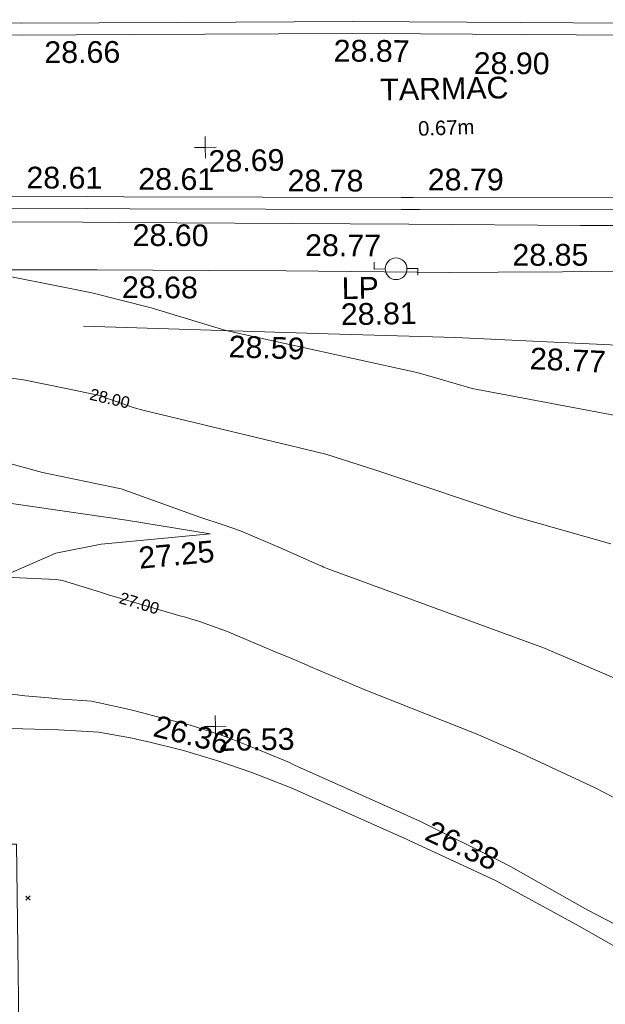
# Model space of a CAD drawing. Header units: millimetres. Extents: x -290717 to 520720, y -103372 to 287762.
# Tile 232 of 256: x 23882 to 33987, y 40261 to 57264. Entities that reach past the tile are written whole.
import ezdxf

# ---------------------------------------------------------------- set-up
doc = ezdxf.new("R2010")
doc.units = ezdxf.units.MM
doc.linetypes.add('IMPORT-UG_ELEC_LV_QLB2 _2_', pattern=[2700, 1500, -300.0000000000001, 0, -250, 150, -300.0000000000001, 0, -200])
doc.linetypes.add('IMPORT-UG_ELEC_STREET LIGHTING_QLB2 _2_', pattern=[2700, 1500, -300.0000000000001, 0, -250, 150, -300.0000000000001, 0, -200])
for name, color, linetype, lineweight, true_color in [('00_TOPO_FURN_LAMP_POST', 7, 'Continuous', 9, 0x666666), ('00_UAV_FURN_LAMP_POST', 7, 'Continuous', 9, 0xa50000), ('00_UAV_LEVEL_SPOT', 7, 'Continuous', 9, 0x666666), ('00_UAV_PARKING', 4, 'Continuous', 9, 0x00ffff), ('00_UAV_ROAD_MARKING_YELLOW_CONTINUOUS', 40, 'Continuous', 9, 0xffbf00), ('00_UAV_SLOPE_BOTTOM', 30, 'Continuous', 9, 0xff7f00), ('00_UAV_SLOPE_TOP', 40, 'Continuous', 9, 0xffbf00), ('01_DTM_CONTOUR_MJR', 7, 'Continuous', 9, 0x7f3f00), ('01_DTM_CONTOUR_MNR', 7, 'Continuous', 9, 0xa5a552), ('01_DTM_CONTOUR_MNR_LABELS', 7, 'Continuous', 9, 0xa5a552), ('12333-PUM-2D-U-0001-C01 - Rev2_REVIT IMPORT_dwg', 7, 'Continuous', 9, 0x767676), ('PUM-ELECTRIC-LV-QLB2', 1, 'IMPORT-UG_ELEC_LV_QLB2 _2_', 9, 0xff0000)]:
    doc.layers.add(name, color=color, linetype=linetype, lineweight=lineweight, true_color=true_color)
for name, color, linetype, lineweight in [('00_UAV_ROAD_EDGE', 7, 'Continuous', 9), ('00_UAV_SURFACE', 7, 'Continuous', 9), ('00_UAV_SURVEY_TEXT', 7, 'Continuous', 9), ('GEN-TEXT', 7, 'Continuous', 9)]:
    doc.layers.add(name, color=color, linetype=linetype, lineweight=lineweight)
doc.styles.add('Arial_1', font='arial.ttf', dxfattribs={"height": 250})
doc.styles.add('Swis721 Lt BT_1', font='swissl.ttf', dxfattribs={"height": 200})
doc.styles.add('Swis721 Lt BT_2', font='swissl.ttf', dxfattribs={"height": 375})

# ---------------------------------------------------------------- blocks, each defined once
blk = doc.blocks.new('12333-PUM-2D-U-0001-C01 - Rev2_REVIT IMPORT_dwg_MSL_Lamp_Post_SYM-2077240-Site Location Plan Existing')
at = {"layer": '00_TOPO_FURN_LAMP_POST', "color": 254, "true_color": 0xcccccc, "flags": 128}
for points in [[(-500.1060478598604, 0), (-1000.212095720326, 0), (-1000.212095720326, 316.7338303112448)], [(500.1060478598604, 0), (1000.21209571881, 0), (1000.21209571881, -316.7338303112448)]]:
    blk.add_lwpolyline(points, dxfattribs=at)
at = {"layer": '00_TOPO_FURN_LAMP_POST', "color": 254, "true_color": 0xcccccc}
blk.add_circle((0, 0), 500.1060478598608, dxfattribs=at)
blk = doc.blocks.new('12333-PUM-2D-U-0001-C01 - Rev2_REVIT IMPORT_dwg_UAV-2077255-Site Location Plan Existing')
at = {"layer": '00_UAV_LEVEL_SPOT', "color": 254, "true_color": 0xcccccc, "flags": 128}
for points in [[(500.0000000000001, 0), (0, 0), (0, 500.0000000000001)], [(0, -500.0000000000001), (0, 0), (-500.0000000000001, 0)]]:
    blk.add_lwpolyline(points, dxfattribs=at)
blk = doc.blocks.new('12333-PUM-2D-U-0001-C01 - Rev2_REVIT IMPORT_dwg_MGS62954_T2_Galway_ITM_3d_Rev1-2077680-Site Location Plan Existing')
at = {"layer": '00_UAV_PARKING', "color": 254, "true_color": 0xcccccc, "flags": 128}
blk.add_lwpolyline([(533926510.9938751, 725593136.0516864), (533926535.3864999, 725598028.3420002), (533926429.1319917, 725598030.2087879), (533923746.3865, 725598077.3420001), (533923768.7465789, 725600394.040606), (533923769.3864999, 725600460.3420001), (533925024.3864999, 725600090.342), (533927292.8219781, 725599987.4551233), (533927989.5979733, 725599938.1764439), (533928596.0788122, 725599812.5038698), (533928631.5492504, 725599804.0526719), (533928844.3865, 725599753.342), (533929442.377481, 725599592.0367287), (533930033.0891588, 725599405.8316866), (533930615.4852239, 725599195.0535401), (533931188.5439563, 725598960.072066), (533931290.3865, 725598915.3420001), (533933277.5111652, 725597989.0057757), (533933300.3865, 725597978.3420001), (533934788.1569347, 725597257.4732054), (533936219.0270463, 725596442.1863976), (533937659.0337666, 725595588.449774)], dxfattribs=at)
at = {"layer": '00_UAV_ROAD_EDGE', "color": 254, "true_color": 0xcccccc, "flags": 128}
blk.add_lwpolyline([(533916345.082, 725608972.358), (533918501.6053182, 725608925.2151536), (533920462.0819999, 725608882.3580002), (533923496.5573445, 725608826.9784181), (533924188.0819999, 725608814.3580002), (533927865.3925, 725608743.3520001), (533928491.9879573, 725608728.9475068), (533932476.3925002, 725608637.3520001), (533933487.5698461, 725608612.4348816), (533936453.3924999, 725608539.352), (533938483.3721439, 725608505.2599734)], dxfattribs=at)
at = {"layer": '00_UAV_ROAD_MARKING_YELLOW_CONTINUOUS', "color": 254, "true_color": 0xcccccc, "flags": 128}
for points in [[(533921265.7796367, 725612359.394353), (533924560.1481349, 725612266.3464047), (533926859.7796369, 725612201.3943528), (533929554.1018147, 725612166.972666), (533932573.7796367, 725612128.3943529), (533934549.3259218, 725612082.2726498), (533938227.7796368, 725611996.394353), (533939546.9271994, 725611971.0674845), (533943748.7796367, 725611890.3943528), (533944545.8606358, 725611881.4448051), (533947934.7796367, 725611843.394353), (533949144.7796368, 725611883.3943529)], [(533937941.7796367, 725608794.394353), (533933677.9958441, 725608864.2008984), (533933360.7796368, 725608869.3943529), (533928682.0593626, 725608963.6431997), (533927949.7796367, 725608978.3943529), (533923686.6939164, 725609061.8419883), (533923249.7796368, 725609070.394353), (533919195.7796368, 725609162.3943529), (533918691.9129752, 725609172.32276), (533914932.7796367, 725609246.394353)], [(533914937.459902, 725609453.8278549), (533918588.8648652, 725609381.8789886), (533919200.1771351, 725609369.8334266), (533923254.1636608, 725609277.8337324), (533923583.6139621, 725609271.3849156), (533927953.9584071, 725609185.8377163), (533928578.9077041, 725609173.2486435), (533933364.5672808, 725609076.8455954), (533933574.6927705, 725609073.4054269), (533937945.571902, 725609001.8455198)], [(533950466.6938694, 725611889.4297727), (533950267.7230153, 725611833.374093), (533950065.0292161, 725611785.3322159), (533949860.5014285, 725611745.8204153), (533949654.4984639, 725611714.9080081), (533949447.3817219, 725611692.6492246), (533949240.7532892, 725611679.1639593), (533949151.8629385, 725611676.0297222), (533948741.5594779, 725611662.4659715), (533947937.0436454, 725611635.8704067), (533943745.6234139, 725611682.9312645), (533938745.5191109, 725611778.9303691), (533938223.3668355, 725611788.9553902), (533933748.2826791, 725611893.432063), (533932570.0329114, 725611920.9398396), (533928753.5705826, 725611969.6975838), (533926855.5251127, 725611993.9463271), (533923759.5626961, 725612081.3903855), (533921260.640873, 725612151.9713022), (533918765.342734, 725612205.1328199), (533915956.9719409, 725612264.9642488), (533913770.3801007, 725612309.5001752), (533909604.0821863, 725612394.3582331)]]:
    blk.add_lwpolyline(points, dxfattribs=at)
at = {"layer": '00_UAV_SLOPE_BOTTOM', "color": 254, "true_color": 0xcccccc, "flags": 128}
blk.add_lwpolyline([(533929966.4803386, 725603324.2740483), (533928529.3864999, 725603588.3420001), (533926592.3865001, 725603904.342), (533925833.3864999, 725604040.3420001), (533925517.3864999, 725604041.3420001), (533925235.3864999, 725604037.342), (533925057.5649073, 725603983.051337), (533925009.3865001, 725603968.3420001), (533924222.6545001, 725603500.9010001)], dxfattribs=at)
at = {"layer": '00_UAV_SLOPE_TOP', "color": 254, "true_color": 0xcccccc, "flags": 128}
for points in [[(533960690.7295001, 725590420.8715), (533958021.7295001, 725592034.8715001), (533957268.9388156, 725592650.2232214), (533956575.7295001, 725593216.8715), (533953519.7295001, 725595818.8715003), (533953449.5720801, 725595875.9183011), (533949923.7295001, 725598742.8715003), (533949570.8248168, 725599029.4190242), (533946865.7295, 725601225.8715001), (533945719.2663843, 725602215.1299083), (533943926.7295002, 725603761.8715001), (533942156.7295001, 725605162.8715), (533941828.9032701, 725605341.8711456), (533940548.7295001, 725606040.8715), (533940127.7295002, 725606197.8715), (533939628.7295001, 725606295.8715001), (533937051.2741367, 725606460.9822347), (533934258.7295001, 725606639.8715003), (533932063.4855656, 725606746.3303905), (533927845.7294971, 725606950.8715003)], [(533924199.9396824, 725600956.6063603), (533925368.3865001, 725601999.342), (533926519.3864999, 725602713.342), (533927298.3865, 725603041.3420001), (533928084.3865, 725603182.342), (533928454.8861505, 725603210.2820386), (533929966.4803386, 725603324.2740483)]]:
    blk.add_lwpolyline(points, dxfattribs=at)
at = {"layer": '00_UAV_SURFACE', "color": 254, "true_color": 0xcccccc, "flags": 128}
blk.add_lwpolyline([(533938353.3925, 725607715.352), (533935017.2880514, 725607756.0671715), (533934174.0820001, 725607766.358), (533931351.082, 725607844.358), (533930022.107829, 725607874.5991096), (533928099.0819999, 725607918.358), (533925180.0819999, 725607971.358), (533925027.8915057, 725607974.7801476), (533921978.082, 725608043.3580002), (533920036.0515308, 725608077.8319138), (533919105.082, 725608094.358), (533916448.0819999, 725608166.358)], dxfattribs=at)
at = {"layer": '01_DTM_CONTOUR_MJR', "color": 254, "true_color": 0xcccccc, "flags": 128}
blk.add_lwpolyline([(533938066.735434, 725600192.2807659), (533935676.2728549, 725601261.6562226), (533935512.5772087, 725601325.6308597), (533932006.9861196, 725602682.7393727), (533931921.585088, 725602719.0799993), (533931892.9146879, 725602731.6204499), (533931868.0743827, 725602741.5098187), (533931160.0000001, 725603070.0000001), (533930493.6847694, 725603366.202915), (533930211.0026608, 725603469.6375121), (533929795.9756962, 725603617.9755768), (533928443.9169564, 725604130.9857149), (533928419.4104449, 725604136.4425073), (533927091.357668, 725604433.5278742), (533925479.0960782, 725604909.4679362)], dxfattribs=at)
at = {"layer": '01_DTM_CONTOUR_MNR', "color": 254, "true_color": 0xcccccc, "flags": 128}
for points in [[(533936875.8845598, 725603030.8292046), (533935222.0342008, 725603532.3763645), (533932861.0979815, 725604369.0551646), (533931989.0393203, 725604666.0111015), (533928845.2650273, 725605482.8762549), (533928677.8934113, 725605532.4277914), (533928274.2149602, 725605683.901991), (533928103.2271765, 725605748.0625565), (533927527.1987385, 725605879.2445958), (533926793.4711248, 725606040.6923614), (533924221.8017499, 725606429.9119589), (533924045.7857193, 725606451.0100358), (533923917.6448764, 725606461.809305), (533923475.9665579, 725606504.872388), (533922872.2814764, 725606582.8950627), (533917460.0000001, 725607450.0000001)], [(533938486.0656319, 725604942.1350486), (533934533.7923511, 725605755.5786557), (533933847.6402848, 725605970.5848778), (533933583.7780636, 725606052.2070862), (533930300.0000001, 725606830.0000001), (533929018.8615699, 725607247.2247993), (533927997.6176894, 725607522.7566351), (533925980, 725607960.0000001), (533925918.3051935, 725608181.3364309), (533925770.0000001, 725608780), (533925698.2122394, 725608962.4257051), (533925600, 725609240), (533925582.8105788, 725610258.8016417), (533925570.0000001, 725610490.0000001), (533925486.1919399, 725610694.7957652), (533925277.6642526, 725611118.9942403), (533924820.0000001, 725612050.0000001), (533924300.0000001, 725612510.0000001)], [(533937303.9810293, 725598408.2813426), (533936535.7147548, 725598822.2029612), (533935273.1790289, 725599441.6265244), (533934497.8762465, 725599791.3048083), (533932581.4867023, 725600593.2594757), (533931637.8183308, 725601012.17996), (533931591.8122575, 725601037.7923315), (533931324.7408366, 725601155.2584114), (533931057.3083518, 725601271.9963876), (533930221.5347174, 725601638.7676203), (533929978.9800997, 725601734.2034394), (533929756.5930247, 725601818.0980784), (533929518.3006462, 725601892.9498291), (533929422.9400793, 725601918.4085243), (533928721.2366023, 725602140.0151075), (533928215.8443376, 725602299.6241968), (533928056.9767944, 725602351.1645981), (533927405.3208803, 725602566.819234), (533927298.5123316, 725602586.2610683), (533926541.4900153, 725602634.0872192)], [(533937745.7184467, 725595971.5236806), (533936369.870003, 725596712.1323738), (533935049.5187287, 725597492.237784), (533934864.4060457, 725597595.9545697), (533933509.9138166, 725598297.410005), (533933168.3407066, 725598458.849727), (533931354.4325013, 725599307.5712576), (533931265.8110172, 725599352.0227594), (533930755.7757956, 725599576.7012676), (533930242.5375597, 725599795.224327), (533930068.7628262, 725599861.0583407), (533929551.4790738, 725600033.4928374), (533929504.9801331, 725600047.313012), (533928979.0420012, 725600189.2742867), (533928771.2687798, 725600248.7981148), (533928522.1261771, 725600314.6822765), (533928003.9524166, 725600442.2869991), (533927871.9859825, 725600470.2079058), (533927291.7465867, 725600522.7089529), (533927133.8623745, 725600541.5510927), (533926720.3811845, 725600586.3196977), (533925152.5697669, 725600813.4521562), (533924270.0000001, 725601030.0000001), (533924200.7779349, 725601037.2949094)]]:
    blk.add_lwpolyline(points, dxfattribs=at)
at = {"xscale": 0.375, "yscale": 0.375, "zscale": 0.375}
for name, p in [('12333-PUM-2D-U-0001-C01 - Rev2_REVIT IMPORT_dwg_UAV-2077255-Site Location Plan Existing', (533930000.0000001, 725610000)), ('12333-PUM-2D-U-0001-C01 - Rev2_REVIT IMPORT_dwg_MSL_Lamp_Post_SYM-2077240-Site Location Plan Existing', (533933255.3865, 725607846.342)), ('12333-PUM-2D-U-0001-C01 - Rev2_REVIT IMPORT_dwg_UAV-2077255-Site Location Plan Existing', (533930000.0000001, 725600000.0000001))]:
    blk.add_blockref(name, p, dxfattribs=at)
at = {"layer": '00_UAV_FURN_LAMP_POST', "color": 251, "true_color": 0x666666, "char_height": 375, "attachment_point": 1, "line_spacing_factor": 1.005061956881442, "style": 'Swis721 Lt BT_2'}
for s, insert, width in [('LP', (533932311.551174, 725607714.6235974), 707.5855621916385), ('28.81', (533932289.0076625, 725607264.061499), 1495.902363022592)]:
    blk.add_mtext(s, dxfattribs=dict(at, insert=insert, width=width))
at = {"layer": '00_UAV_LEVEL_SPOT', "char_height": 375, "width": 1495.902363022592, "attachment_point": 1, "line_spacing_factor": 1.005061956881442, "style": 'Swis721 Lt BT_2'}
for s, insert in [('28.69', (533930051.8765643, 725609949.1441548)), ('26.53', (533930051.8765643, 725599949.1441547))]:
    blk.add_mtext(s, dxfattribs=dict(at, insert=insert))
at = {"layer": '00_UAV_PARKING', "color": 251, "true_color": 0x666666, "char_height": 375, "width": 1495.902363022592, "attachment_point": 1, "line_spacing_factor": 1.005061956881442, "style": 'Swis721 Lt BT_2'}
for s, insert, rotation in [('26.36', (533929002.0244327, 725600216.9697388), 344.88647541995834), ('26.38', (533933718.3060379, 725598325.8325039), 334.1700968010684)]:
    blk.add_mtext(s, dxfattribs=dict(at, insert=insert, rotation=rotation))
at = {"layer": '00_UAV_ROAD_EDGE', "color": 251, "true_color": 0x666666, "char_height": 375, "width": 1495.902363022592, "attachment_point": 1, "line_spacing_factor": 1.005061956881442, "style": 'Swis721 Lt BT_2'}
for s, insert, rotation in [('28.60', (533928725.1147413, 725608697.2004908), 358.6830875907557), ('28.77', (533931698.5459952, 725608470.991746), 358.58842084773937)]:
    blk.add_mtext(s, dxfattribs=dict(at, insert=insert, rotation=rotation))
at = {"layer": '00_UAV_ROAD_MARKING_YELLOW_CONTINUOUS', "color": 251, "true_color": 0x666666, "char_height": 375, "width": 1495.902363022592, "attachment_point": 1, "line_spacing_factor": 1.005061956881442, "style": 'Swis721 Lt BT_2'}
for s, insert, rotation in [('28.66', (533927255.0955699, 725611879.4288384), 359.2680496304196), ('28.87', (533932249.9674019, 725611819.4878852), 358.662598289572), ('28.90', (533934661.9770836, 725611563.3711392), 358.6625982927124), ('28.61', (533926909.1232704, 725609720.4659393), 358.8546959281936), ('28.61', (533928838.8309526, 725609663.342787), 358.8459812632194), ('28.78', (533931413.5110728, 725609590.3388048), 358.91457034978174), ('28.79', (533933832.7660705, 725609564.4762328), 359.0620389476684)]:
    blk.add_mtext(s, dxfattribs=dict(at, insert=insert, rotation=rotation))
at = {"layer": '00_UAV_SLOPE_TOP', "color": 251, "true_color": 0x666666, "char_height": 375, "width": 1495.902363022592, "attachment_point": 1, "line_spacing_factor": 1.005061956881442, "style": 'Swis721 Lt BT_2'}
for s, insert, rotation in [('28.59', (533930354.1389929, 725606745.194682), 357.22360232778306), ('28.77', (533935551.1918698, 725606447.9590595), 356.33466408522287), ('27.25', (533928712.6043672, 725603118.1704984), 4.312613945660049)]:
    blk.add_mtext(s, dxfattribs=dict(at, insert=insert, rotation=rotation))
at = {"layer": '00_UAV_SURFACE', "color": 251, "true_color": 0x666666, "char_height": 375, "width": 1495.902363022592, "attachment_point": 1, "line_spacing_factor": 1.005061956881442, "style": 'Swis721 Lt BT_2'}
for s, insert, rotation in [('28.85', (533935270.2765212, 725608237.6409421), 359.1627687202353), ('28.68', (533928524.84298, 725607799.237598), 358.6964464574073)]:
    blk.add_mtext(s, dxfattribs=dict(at, insert=insert, rotation=rotation))
at = {"layer": '00_UAV_SURVEY_TEXT', "color": 251, "true_color": 0x666666, "insert": (533933037.8000003, 725611131.629608), "char_height": 375, "width": 2450.430537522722, "attachment_point": 1, "line_spacing_factor": 1.005061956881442, "style": 'Swis721 Lt BT_2'}
blk.add_mtext('TARMAC', dxfattribs=at)
at = {"layer": '01_DTM_CONTOUR_MNR_LABELS', "color": 251, "true_color": 0x666666, "char_height": 200, "width": 797.8007824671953, "attachment_point": 2, "line_spacing_factor": 1.005061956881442, "style": 'Swis721 Lt BT_1'}
for s, insert, rotation in [('28.00', (533928302.0401396, 725605790.9761562), 345.8547729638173), ('27.00', (533928755.9023771, 725602245.0741456), 342.16085333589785)]:
    blk.add_mtext(s, dxfattribs=dict(at, insert=insert, rotation=rotation))
blk = doc.blocks.new('12333-PUM-2D-U-0001-C01 - Rev2_REVIT IMPORT_dwg-1620468-Site Location Plan Existing')
at = {"layer": 'GEN-TEXT', "color": 253, "true_color": 0xaaaaaa}
for p, q in [((285600.994813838, -18796.71151773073), (285671.7054919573, -18726.00083961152)), ((285671.7054919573, -18796.71151773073), (285600.994813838, -18726.00083961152))]:
    blk.add_line(p, q, dxfattribs=at)
blk.add_blockref('12333-PUM-2D-U-0001-C01 - Rev2_REVIT IMPORT_dwg_MGS62954_T2_Galway_ITM_3d_Rev1-2077680-Site Location Plan Existing', (-533641079.6498471, -725615854.3561786))
at = {"layer": 'PUM-ELECTRIC-LV-QLB2', "insert": (293082.2231534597, -5461.121480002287), "char_height": 250, "width": 1160.025439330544, "attachment_point": 2, "rotation": 0.8459235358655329, "line_spacing_factor": 0.9417779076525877, "style": 'Arial_1'}
blk.add_mtext('0.67m', dxfattribs=at)

msp = doc.modelspace()

# ---------------------------------------------------------------- block references
at = {"layer": '12333-PUM-2D-U-0001-C01 - Rev2_REVIT IMPORT_dwg', "color": 254, "linetype": 'IMPORT-UG_ELEC_STREET LIGHTING_QLB2 _2_', "true_color": 0xffd4d4, "rotation": 0.9999999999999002}
msp.add_blockref('12333-PUM-2D-U-0001-C01 - Rev2_REVIT IMPORT_dwg-1620468-Site Location Plan Existing', (-261895.0770586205, 55869.5817132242), dxfattribs=at)

doc.saveas('drawing.dxf')
